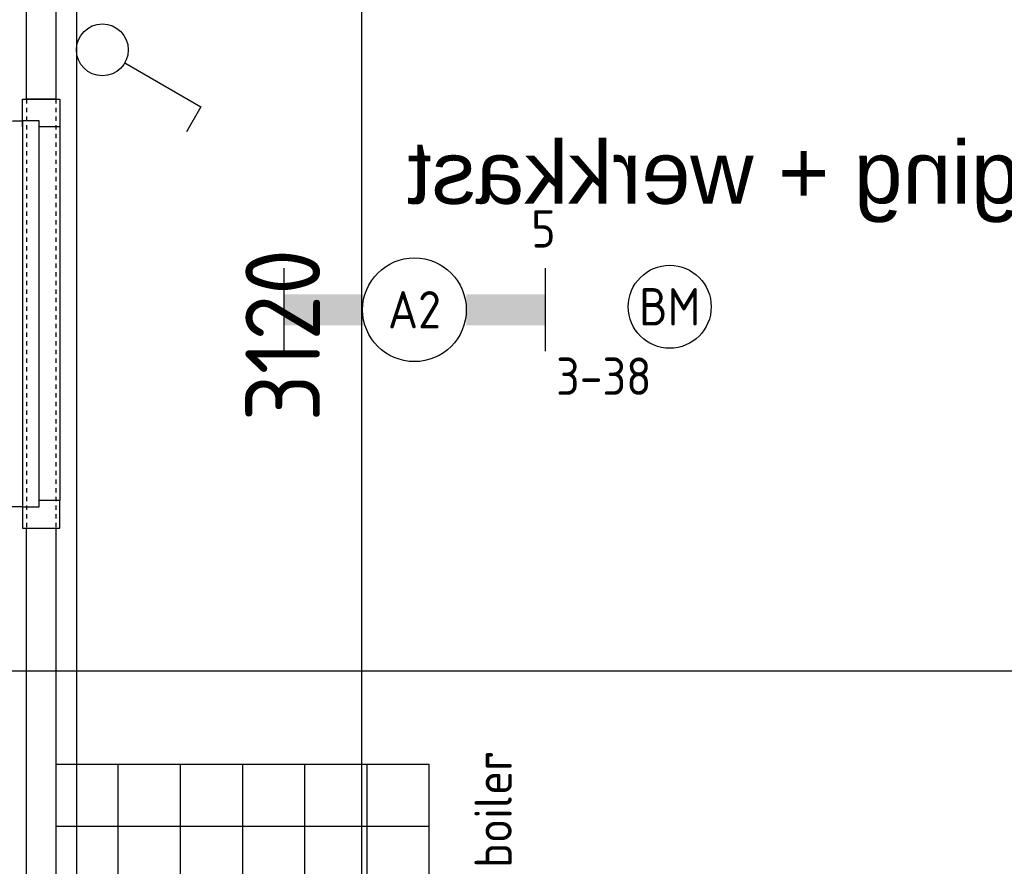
# Model space of a CAD drawing. Header units: millimetres. Extents: x -38031 to 110605, y -30229 to 92226.
# Tile 139 of 256: x 55348 to 57722, y 14579 to 16619. Entities that reach past the tile are written whole.
import ezdxf
from ezdxf.enums import TextEntityAlignment as Align

# ---------------------------------------------------------------- set-up
doc = ezdxf.new("R2010")
doc.units = ezdxf.units.MM
doc.header["$LTSCALE"] = 50
doc.set_wipeout_variables(frame=1)
doc.header["$PDMODE"] = 1
doc.linetypes.add('STYLE_01', pattern=[0.41664, 0.20828, -0.20836])
for name, color, linetype in [('AB$1A---_ATTRIB100', 8, 'Continuous'), ('AL$1A---_ALGEMEEN', 8, 'Continuous'), ('AL------_MAATVOERING', 2, 'Continuous'), ('BOUWKUNDIG', 8, 'Continuous'), ('EB6511--_ATTRIB', 2, 'Continuous'), ('EL6222--', 3, 'Continuous'), ('EL6311--', 3, 'Continuous'), ('EL6511--', 3, 'Continuous'), ('versterkte strook', 7, 'Continuous')]:
    doc.layers.add(name, color=color, linetype=linetype)
doc.styles.add('Arial', font='ARIAL.TTF')
doc.styles.add('BURO-018', font='iso.shx', dxfattribs={"height": 90})
doc.styles.get("Standard").update_dxf_attribs({"font": 'iso.shx'})
doc.dimstyles.new('STABICAD', dxfattribs={"dimscale": 100, "dimtxt": 1.8, "dimasz": 2, "dimexe": 0, "dimexo": 2.5, "dimgap": 1.5, "dimtad": 0, "dimdec": 0, "dimrnd": 10, "dimzin": 0, "dimdsep": 46, "dimtxsty": 'Standard', "dimblk1": 'OBLIQUE', "dimblk2": 'OBLIQUE', "dimsah": 1, "dimcen": -3, "dimadec": 0, "dimazin": 0, "dimtfac": 1, "dimtdec": 0, "dimtofl": 0, "dimtmove": 2, "dimatfit": 3, "dimfxl": 0, "dimtvp": 1.055556, "dimtolj": 1, "dimtzin": 0, "dimarcsym": 0})

# ---------------------------------------------------------------- blocks, each defined once
blk = doc.blocks.new('111304')
at = {"color": 0, "linetype": 'Continuous'}
for p, q in [((-1.5, 4.5), (1.5, 4.5)), ((0, 1), (0, 4.5))]:
    blk.add_line(p, q, dxfattribs=at)
blk.add_arc((0, 6), 1.5, 180, 0, dxfattribs=at)
at = {"color": 0, "linetype": 'Continuous', "style": 'BURO-018'}
for tag, p in [('E_GKAST', (0, 11.5)), ('E_GROEP', (0, 8.5)), ('E_SGROEP', (4.5, 8.5))]:
    blk.add_attdef(tag, text='', height=1.8, dxfattribs=at).set_placement(p, align=Align.MIDDLE)
at = {"color": 0, "linetype": 'Continuous', "style": 'BURO-018', "flags": 1}
for tag, p in [('E_VERMCODE', (13, 8.5)), ('E_MATCODE', (0, 0))]:
    blk.add_attdef(tag, text='', height=1.8, dxfattribs=at).set_placement(p, align=Align.MIDDLE)
blk = doc.blocks.new('_Oblique')
at = {"color": 0, "linetype": 'ByBlock', "lineweight": -2}
blk.add_line((-0.5, -0.5), (0.5, 0.5), dxfattribs=at)
blk = doc.blocks.new('*D152')
at = {"layer": 'AL------_MAATVOERING', "color": 0, "lineweight": -2}
for p, q in [((55919.1, 17418.3), (56172.3, 17418.3)), ((56172.3, 17418.3), (56172.3, 14300)), ((55919.1, 14300), (56172.3, 14300))]:
    blk.add_line(p, q, dxfattribs=at)
at = {"layer": 'Defpoints', "color": 0}
for p in [(55669.1, 17418.3), (55669.1, 14300), (56172.3, 14300)]:
    blk.add_point(p, dxfattribs=at)
at = {"layer": 'AL------_MAATVOERING', "color": 0, "lineweight": -2, "xscale": 200, "yscale": 200, "zscale": 200}
for p, rotation in [((56172.3, 17418.3), 90), ((56172.3, 14300), 270)]:
    blk.add_blockref('_Oblique', p, dxfattribs=dict(at, rotation=rotation))
at = {"layer": 'AL------_MAATVOERING', "color": 0, "insert": (55982.3, 15859.1), "char_height": 180, "attachment_point": 5, "rotation": 90}
blk.add_mtext('\\A1;3120', dxfattribs=at)
blk = doc.blocks.new('E00123')
at = {"color": 0, "linetype": 'Continuous'}
blk.add_circle((0, 0), 2, dxfattribs=at)
at = {"color": 0, "linetype": 'Continuous', "style": 'BURO-018'}
for tag, p in [('E_TEXT1', (0, 4.5)), ('E_TEXT2', (0, 0))]:
    blk.add_attdef(tag, text='', height=1.8, dxfattribs=at).set_placement(p, align=Align.MIDDLE)
at = {"color": 0, "linetype": 'Continuous', "style": 'BURO-018', "flags": 1}
blk.add_attdef('E_MATCODE', (0, 0), '', height=1.8, dxfattribs=at)
blk = doc.blocks.new('Group-72')
at = {"layer": 'AL$1A---_ALGEMEEN', "color": 0}
for p, q in [((-600, 900), (-600, 0)), ((-450, 900), (-450, 0)), ((-300, 900), (-300, 0)), ((-150, 900), (-150, 0)), ((0, 750), (-750, 750)), ((0, 600), (-750, 600)), ((0, 450), (-750, 450)), ((0, 300), (-750, 300)), ((0, 150), (-750, 150))]:
    blk.add_line(p, q, dxfattribs=at)
blk.add_lwpolyline([(-750, 900), (0, 900), (0, 0), (-750, 0)], close=True, dxfattribs=at)
blk = doc.blocks.new('tegels 900z750')
at = {"layer": 'AL$1A---_ALGEMEEN', "color": 0}
blk.add_blockref('Group-72', (0, 0), dxfattribs=at)
blk = doc.blocks.new('tekst 12 pts')
at = {"layer": 'AL$1A---_ALGEMEEN', "color": 0, "style": 'Arial'}
blk.add_attdef('naam_ruimte', text='', height=151.5, dxfattribs=at).set_placement((0, -41.1), align=Align.TOP_CENTER)
at = {"layer": 'AL$1A---_ALGEMEEN', "color": 0, "flags": 1}
for tag, p in [('oppervlakte', (-264.6, -1003)), ('stramiennummer', (-264.6, -1275.7))]:
    blk.add_attdef(tag, p, '', height=151.5, dxfattribs=at)
blk = doc.blocks.new('32x_hout-mk 968a-p')
at = {"color": 0}
for points in [[(-20.7, -67), (-20.7, 0), (-110.7, 0), (-110.7, -67)], [(-110.7, -967), (-20.7, -967), (-20.7, -1034), (-110.7, -1034)]]:
    blk.add_wipeout(points, dxfattribs=at).dxf.layer = 'AL$1A---_ALGEMEEN'
at = {"layer": 'AL$1A---_ALGEMEEN', "color": 0}
blk.add_line((-110.7, -67), (-110.7, -967), dxfattribs=at)
for points in [[(-20.7, -67), (-20.7, 0), (-110.7, 0), (-110.7, -67)], [(909, -959.2), (908.2, -936.4), (906.8, -913.6), (904.8, -890.8), (902.3, -868.2), (899.2, -845.5), (895.6, -823), (891.4, -800.6), (886.7, -778.2), (881.4, -756), (875.6, -734), (869.2, -712), (862.4, -690.3), (854.9, -668.7), (847, -647.3), (838.5, -626.1), (829.5, -605.1), (820, -584.4), (810, -563.9), (799.5, -543.6), (788.5, -523.6), (777, -503.9), (765, -484.5), (752.6, -465.3), (739.6, -446.5), (726.3, -428), (712.5, -409.8), (698.2, -392), (683.5, -374.5), (668.4, -357.5), (652.8, -340.7), (636.9, -324.4), (620.6, -308.5), (603.8, -292.9), (586.7, -277.8), (569.3, -263.1), (551.5, -248.8), (533.3, -235), (514.8, -221.6), (496, -208.7), (476.8, -196.3), (457.4, -184.3), (437.7, -172.8), (417.7, -161.8), (397.4, -151.3), (376.9, -141.3), (356.2, -131.8), (335.2, -122.8), (314, -114.3), (292.6, -106.4), (271, -98.9), (249.3, -92), (227.3, -85.7), (205.3, -79.9), (183.1, -74.6), (160.7, -69.9), (138.3, -65.7), (115.8, -62.1), (93.1, -59), (70.4, -56.5), (47.7, -54.5), (24.9, -53.1), (2.1, -52.3), (-20.7, -52), (-20.7, -982), (909.3, -982)], [(-110.7, -967), (-20.7, -967), (-20.7, -1034), (-110.7, -1034)]]:
    blk.add_lwpolyline(points, close=True, dxfattribs=at)
at = {"color": 0}
blk.add_wipeout([(-60.7, -52), (-20.7, -52), (-20.7, -982), (-60.7, -982)], dxfattribs=at).dxf.layer = 'AL$1A---_ALGEMEEN'
at = {"layer": 'AL$1A---_ALGEMEEN', "color": 0}
blk.add_lwpolyline([(-60.7, -52), (-20.7, -52), (-20.7, -982), (-60.7, -982)], close=True, dxfattribs=at)
blk = doc.blocks.new('serviceblok model B')
at = {"layer": 'AL$1A---_ALGEMEEN', "color": 0}
ref = blk.add_blockref('tekst 12 pts', (1911.4, 1843.5), dxfattribs=dict(at, xscale=-1))
ref.add_attrib('naam_ruimte', 'berging + werkkast', dxfattribs={"layer": 'AB$1A---_ATTRIB100', "height": 151.525, "style": 'Arial'}).set_placement((1911.4, 1802.4), align=Align.TOP_CENTER)
at = {"layer": 'AL$1A---_ALGEMEEN', "color": 0, "rotation": 90}
blk.add_blockref('tegels 900z750', (3650, 300), dxfattribs=at)
at = {"color": 0}
blk.add_wipeout([(3720, 1903), (3720, 4301), (3650, 4301), (3650, 1903)], dxfattribs=at).dxf.layer = 'AL$1A---_ALGEMEEN'
at = {"layer": 'AL$1A---_ALGEMEEN', "color": 0}
blk.add_lwpolyline([(3720, 1903), (3720, 4301), (3650, 4301), (3650, 1903)], close=True, dxfattribs=at)
at = {"color": 0}
blk.add_wipeout([(3720, -520), (3720, 869), (3650, 869), (3650, -520)], dxfattribs=at).dxf.layer = 'AL$1A---_ALGEMEEN'
at = {"layer": 'AL$1A---_ALGEMEEN', "color": 0}
blk.add_lwpolyline([(3720, -520), (3720, 869), (3650, 869), (3650, -520)], close=True, dxfattribs=at)
blk.add_blockref('32x_hout-mk 968a-p', (3750.7, 1903), dxfattribs=at)
at = {"layer": 'AL$1A---_ALGEMEEN', "color": 0, "linetype": 'STYLE_01'}
for p, q in [((3650, 1903), (3650, 869)), ((3720, 1903), (3720, 869))]:
    blk.add_line(p, q, dxfattribs=at)
blk = doc.blocks.new('200254 W 211 30-06-2008')
at = {"layer": 'AL$1A---_ALGEMEEN', "xscale": -0.02, "yscale": 0.02, "zscale": 0.02}
blk.add_blockref('serviceblok model B', (20216.449, 3306.445), dxfattribs=at)
at = {"layer": 'AL$1A---_ALGEMEEN'}
blk.add_lwpolyline([(20144.449, 3370.445), (20144.449, 3298.445), (20192.449, 3298.445), (20192.449, 3306.445), (20201.449, 3306.445), (20201.449, 3298.445), (20212.449, 3298.445), (20212.449, 3370.445)], close=True, dxfattribs=at)
blk = doc.blocks.new('1115B6630')
at = {"color": 0}
for p, q in [((-6.3, 2), (-6.3, -2)), ((6.3, 2), (6.3, -2))]:
    blk.add_line(p, q, dxfattribs=at)
at = {"color": 0, "linetype": 'Continuous'}
blk.add_circle((0, 0), 2.5, dxfattribs=at)
at = {"color": 0}
for points in [[(-2.5, 0.75), (-6.3, 0.75), (-2.5, -0.75), (-6.3, -0.75)], [(2.5, 0.75), (6.3, 0.75), (2.5, -0.75), (6.3, -0.75)]]:
    blk.add_solid(points, dxfattribs=at)
at = {"color": 0, "linetype": 'Continuous', "style": 'BURO-018'}
for tag, p in [('E_GKAST', (0, 8)), ('E_GROEP', (0, 5)), ('E_SGROEP', (4.5, 5)), ('E_ARMCODE', (0, 0)), ('E_SLET', (4.5, -3))]:
    blk.add_attdef(tag, text='', height=1.8, dxfattribs=at).set_placement(p, align=Align.MIDDLE)
blk = doc.blocks.new('1114A1')
at = {"color": 0, "linetype": 'Continuous'}
for p, q in [((0.625, 3.333), (2.742, 7)), ((2.742, 7), (3.955, 6.3))]:
    blk.add_line(p, q, dxfattribs=at)
blk.add_circle((0, 2.25), 1.25, dxfattribs=at)
at = {"color": 0, "linetype": 'Continuous', "style": 'BURO-018'}
for tag, p in [('E_SLET1', (3.356, 9)), ('E_GROEP', (0, 0)), ('E_GKAST', (0, 0))]:
    blk.add_attdef(tag, text='', height=1.8, dxfattribs=at).set_placement(p, align=Align.MIDDLE)
at = {"color": 0, "linetype": 'Continuous', "style": 'BURO-018', "flags": 1}
for tag in ['E_MATCODE', 'E_SGROEP']:
    blk.add_attdef(tag, text='', height=1.8, dxfattribs=at).set_placement((0, 0), align=Align.MIDDLE)

msp = doc.modelspace()

# ---------------------------------------------------------------- block references
at = {"layer": 'BOUWKUNDIG', "xscale": 50, "yscale": 50, "zscale": 50}
msp.add_blockref('200254 W 211 30-06-2008', (-951737.5, -150797.3), dxfattribs=at)

# ---------------------------------------------------------------- next in the draw order: linework, layer by layer
at = {"layer": 'versterkte strook'}
msp.add_line((-4775.7, 15050), (104346.1, 15050), dxfattribs=at)

# ---------------------------------------------------------------- next in the draw order: block references
at = {"layer": 'EL6222--'}
ref = msp.add_blockref('111304', (56330.5, 14029.8), dxfattribs=dict(at, xscale=50, yscale=50, zscale=50))
ref.add_attrib('E_GROEP', 'K13', dxfattribs={"layer": '0', "color": 1, "linetype": 'Continuous', "height": 90, "style": 'BURO-018'}).set_placement((56287.5, 14431.8), align=Align.MIDDLE_LEFT)
ref.add_attrib('E_VERMCODE', 'close-up boiler', dxfattribs={"layer": '0', "color": 1, "linetype": 'Continuous', "height": 90, "rotation": 90, "style": 'BURO-018'}).set_placement((56503, 14478.3), align=Align.MIDDLE)
at = {"layer": 'EL6311--', "xscale": 50, "yscale": 50, "zscale": 50, "rotation": 269.9998957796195}
msp.add_blockref('1114A1', (55435, 16546.7), dxfattribs=at)
at = {"layer": 'EL6311--'}
ref = msp.add_blockref('1115B6630', (56299.8, 15920.4), dxfattribs=dict(at, xscale=50, yscale=50, zscale=50))
ref.add_attrib('E_ARMCODE', 'A2', dxfattribs={"layer": '0', "color": 1, "linetype": 'Continuous', "height": 90, "style": 'BURO-018'}).set_placement((56299.8, 15920.4), align=Align.MIDDLE)
ref.add_attrib('E_GROEP', '5', dxfattribs={"layer": '0', "color": 1, "linetype": 'Continuous', "height": 90, "style": 'BURO-018'}).set_placement((56610.8, 16115.4), align=Align.MIDDLE)
at = {"layer": 'EL6511--'}
ref = msp.add_blockref('E00123', (56915.2, 15927.7), dxfattribs=dict(at, xscale=50, yscale=50, zscale=50))
ref.add_attrib('E_TEXT2', 'BM', dxfattribs={"layer": 'EB6511--_ATTRIB', "color": 1, "linetype": 'Continuous', "height": 90, "style": 'BURO-018'}).set_placement((56915.2, 15927.7), align=Align.MIDDLE)
ref.add_attrib('E_TEXT1', '3-38', dxfattribs={"layer": 'EB6511--_ATTRIB', "color": 1, "linetype": 'Continuous', "height": 90, "style": 'BURO-018'}).set_placement((56756.3, 15760.4), align=Align.MIDDLE)

# ---------------------------------------------------------------- next in the draw order: dimensions: what is measured, and where the dimension line sits
at = {"layer": 'AL------_MAATVOERING'}
dim = msp.add_linear_dim(base=(56172.3, 14300), p1=(55669.1, 17418.3), p2=(55669.1, 14300), angle=90, dimstyle='STABICAD', dxfattribs=at)
dim.commit()
dim.dimension.update_dxf_attribs({"geometry": '*D152', "text_midpoint": (55982.3, 15859.1)})

doc.saveas('drawing.dxf')
